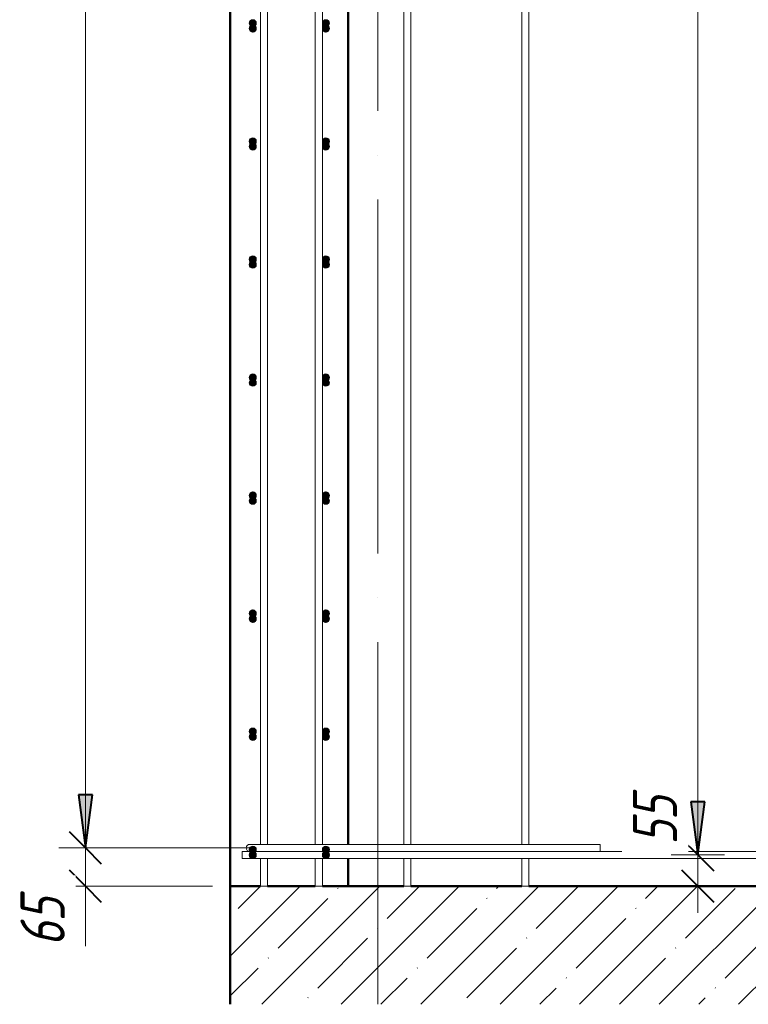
# Model space of a CAD drawing. Header units: millimetres. Extents: x -17457 to 38668, y -1477 to 6786.
# Tile 2 of 104: x -17007 to -15772, y -360 to 1308. Entities that reach past the tile are written whole.
import ezdxf

# ---------------------------------------------------------------- set-up
doc = ezdxf.new("R2010")
doc.units = ezdxf.units.MM
doc.linetypes.add('ADSK_Линия сетки', pattern=[750, 600, -75, 0, -75])
doc.linetypes.add('ADSK_Невидимые', pattern=[150, 90, -60])
for name, color, linetype, lineweight in [('A-____-____-DIMS', 211, 'Continuous', 9), ('A-____-____-DIMS-30', 211, 'Continuous', 9), ('A-FLOR-____-HDLN', 190, 'ADSK_Невидимые', 20), ('A-FLOR-____-MCUT', 192, 'Continuous', 50), ('A-FLOR-____-PATT', 8, 'Continuous', 50), ('A-WALL-____-MCUT', 113, 'Continuous', 50), ('S-GRID-____-OTLN', 1, 'Continuous', 9), ('S-RBAR-____-MCUT', 171, 'Continuous', 20), ('S-RBAR-____-OTLN', 171, 'Continuous', 100)]:
    doc.layers.add(name, color=color, linetype=linetype, lineweight=lineweight)
doc.styles.add('GOST Common_I_1', font='GOST Common Italic.ttf', dxfattribs={"width": 0.8, "height": 75})
doc.dimstyles.new('ADSK_Для_арматуры_Основной_2_5_мм_шаг_кол-во_Стрелки_точный', dxfattribs={"dimscale": 304.8, "dimtxt": 0.247469, "dimasz": 0.295276, "dimexe": 0.147638, "dimexo": 0.000484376, "dimgap": 0.03937, "dimtad": 1, "dimdec": 0, "dimlfac": 304.8, "dimdsep": 46, "dimtxsty": 'GOST Common_I_1', "dimsah": 1, "dimcen": 0.09, "dimdle": 0.147638, "dimazin": 0, "dimtfac": 1, "dimtdec": 4, "dimtix": 1, "dimtmove": 0, "dimatfit": 3, "dimfxl": 1, "dimtvp": 1, "dimtfill": 1, "dimtolj": 1, "dimtzin": 0, "dimarcsym": 2})
doc.dimstyles.new('ADSK_Округление_5мм__Узкий_', dxfattribs={"dimscale": 304.8, "dimtxt": 0.247469, "dimasz": 0.177165, "dimexe": 0.147638, "dimexo": 0.000322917, "dimgap": 0.03937, "dimtad": 1, "dimdec": 0, "dimlfac": 304.8, "dimrnd": 5, "dimdsep": 46, "dimtxsty": 'GOST Common_I_1', "dimblk1": 'OBLIQUE', "dimblk2": 'OBLIQUE', "dimsah": 1, "dimcen": 0.09, "dimdle": 0.147638, "dimazin": 0, "dimtfac": 1, "dimtdec": 4, "dimtix": 1, "dimtmove": 1, "dimatfit": 3, "dimfxl": 1, "dimtvp": 1, "dimtfill": 1, "dimtolj": 1, "dimtzin": 0, "dimlwd": 20, "dimlwe": 20, "dimarcsym": 2})
doc.dimstyles.new('ADSK_Округление_5мм__Узкий__1', dxfattribs={"dimscale": 304.8, "dimtxt": 0.247469, "dimasz": 0.177165, "dimexe": 0.147638, "dimexo": 0.000322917, "dimgap": 0.03937, "dimtad": 1, "dimdec": 0, "dimlfac": 304.8, "dimrnd": 5, "dimdsep": 46, "dimtxsty": 'GOST Common_I_1', "dimblk1": 'OBLIQUE', "dimblk2": 'OBLIQUE', "dimsah": 1, "dimcen": 0.09, "dimdle": 0.147638, "dimazin": 0, "dimtfac": 1, "dimtdec": 4, "dimtix": 1, "dimtmove": 0, "dimatfit": 3, "dimfxl": 1, "dimtvp": 1, "dimtfill": 1, "dimtolj": 1, "dimtzin": 0, "dimlwd": 20, "dimlwe": 20, "dimarcsym": 2})

# ---------------------------------------------------------------- blocks, each defined once
blk = doc.blocks.new('DIMBLOCK1-КЖ1_Р_ВЭ1_Армирование_8')
at = {"layer": 'A-____-____-DIMS-30', "lineweight": 40}
for p, q in [((-16895.7, -95), (-16922.7, -68)), ((-16895.7, -95), (-16868.7, -122)), ((-16895.7, -160), (-16922.7, -133)), ((-16895.7, -160), (-16868.7, -187))]:
    blk.add_line(p, q, dxfattribs=at)
at = {"layer": 'A-____-____-DIMS-30', "lineweight": 20}
for p, q in [((-16895.7, -95), (-16940.7, -95)), ((-16895.7, -205), (-16895.7, -95)), ((-16895.7, -95), (-16611, -95)), ((-16895.7, -162.2), (-16895.7, -127.5)), ((-16895.7, -160), (-16940.7, -160)), ((-16895.7, -160), (-16680, -160)), ((-16895.7, -261.6), (-16895.7, -162.2))]:
    blk.add_line(p, q, dxfattribs=at)
at = {"layer": 'A-____-____-DIMS-30', "color": 0, "lineweight": 20, "insert": (-17005.7, -261.6), "char_height": 75, "width": 101.253, "attachment_point": 1, "rotation": 90, "line_spacing_factor": 1.022761, "style": 'GOST Common_I_1', "bg_fill": 3, "box_fill_scale": 1.25, "bg_fill_color": 256, "bg_fill_true_color": 13158600, "bg_fill_transparency": 0}
blk.add_mtext('65', dxfattribs=at)
blk = doc.blocks.new('_Oblique')
at = {"color": 0, "linetype": 'ByBlock', "lineweight": -2}
blk.add_line((-0.5, -0.5), (0.5, 0.5), dxfattribs=at)
blk = doc.blocks.new('DIMBLOCK2-КЖ1_Р_ВЭ1_Армирование_8')
at = {"layer": 'A-____-____-DIMS-30', "lineweight": 40}
for p, q in [((-16895.7, 3705), (-16922.7, 3732)), ((-16895.7, 3705), (-16868.7, 3678)), ((-16895.7, -95), (-16922.7, -68)), ((-16895.7, -95), (-16868.7, -122))]:
    blk.add_line(p, q, dxfattribs=at)
at = {"layer": 'A-____-____-DIMS-30', "lineweight": 20}
for p, q in [((-16895.7, 3705), (-16940.7, 3705)), ((-16895.7, -95), (-16895.7, 3705)), ((-16895.7, 3705), (-16611, 3705)), ((-16895.7, -95), (-16940.7, -95)), ((-16895.7, -95), (-16611, -95))]:
    blk.add_line(p, q, dxfattribs=at)
at = {"layer": 'A-____-____-DIMS-30', "color": 0, "lineweight": 20, "insert": (-17005.7, 1720.6), "char_height": 75, "width": 202.507, "attachment_point": 1, "rotation": 90, "line_spacing_factor": 1.022761, "style": 'GOST Common_I_1', "bg_fill": 3, "box_fill_scale": 1.25, "bg_fill_color": 256, "bg_fill_true_color": 13158600, "bg_fill_transparency": 0}
blk.add_mtext('3800', dxfattribs=at)
blk = doc.blocks.new('DIMBLOCK37-КЖ1_Р_ВЭ1_Армирование_8')
at = {"layer": 'A-____-____-DIMS-30', "lineweight": 20}
for p, q in [((-15857.7, -5.4), (-15857.7, -104.8)), ((-15857.7, -205), (-15857.7, -62)), ((-15857.7, -107), (-15865.9, -107)), ((-15857.7, -104.8), (-15857.7, -133.5)), ((-15857.7, -107), (-15812.7, -107)), ((-15857.7, -160), (-15865.9, -160)), ((-15857.7, -160), (-15812.7, -160))]:
    blk.add_line(p, q, dxfattribs=at)
at = {"layer": 'A-____-____-DIMS-30', "lineweight": 40}
for p, q in [((-15857.7, -107), (-15884.7, -80)), ((-15857.7, -107), (-15830.7, -134)), ((-15857.7, -160), (-15884.7, -133)), ((-15857.7, -160), (-15830.7, -187))]:
    blk.add_line(p, q, dxfattribs=at)
at = {"layer": 'A-____-____-DIMS-30', "color": 0, "lineweight": 20, "insert": (-15967.7, -89.8), "char_height": 75, "width": 101.253, "attachment_point": 1, "rotation": 90, "line_spacing_factor": 1.022761, "style": 'GOST Common_I_1', "bg_fill": 3, "box_fill_scale": 1.25, "bg_fill_color": 256, "bg_fill_true_color": 13158600, "bg_fill_transparency": 0}
blk.add_mtext('55', dxfattribs=at)
blk = doc.blocks.new('DIMBLOCK41-КЖ1_Р_ВЭ1_Армирование_8')
at = {"layer": 'A-____-____-DIMS-30', "lineweight": 40}
for points in [[(-16895.7, 3705), (-16883.8, 3795), (-16907.5, 3795)], [(-16895.7, 3705), (-16907.5, 3615), (-16883.8, 3615)], [(-16895.7, -95), (-16883.8, -5), (-16907.5, -5)]]:
    blk.add_hatch(color=256, dxfattribs=at).paths.add_polyline_path(points)
for p, q in [((-16883.8, 3795), (-16907.5, 3795)), ((-16907.5, 3795), (-16895.7, 3705)), ((-16895.7, 3705), (-16883.8, 3795)), ((-16895.7, 3705), (-16907.5, 3615)), ((-16883.8, 3615), (-16895.7, 3705)), ((-16907.5, 3615), (-16883.8, 3615)), ((-16883.8, -5), (-16907.5, -5)), ((-16907.5, -5), (-16895.7, -95)), ((-16895.7, -95), (-16883.8, -5))]:
    blk.add_line(p, q, dxfattribs=at)
at = {"layer": 'A-____-____-DIMS-30'}
for p, q in [((-16895.7, 3705), (-16940.7, 3705)), ((-16895.7, 3705), (-16895.7, -140)), ((-16895.7, 3705), (-16662, 3705)), ((-16895.7, -95), (-16940.7, -95)), ((-16895.7, -95), (-16662, -95))]:
    blk.add_line(p, q, dxfattribs=at)
at = {"layer": 'A-____-____-DIMS-30', "color": 0, "insert": (-17005.7, 1578.7), "char_height": 75, "width": 543.086, "attachment_point": 1, "rotation": 90, "line_spacing_factor": 1.022761, "style": 'GOST Common_I_1', "bg_fill": 3, "box_fill_scale": 1.25, "bg_fill_color": 256, "bg_fill_true_color": 13158600, "bg_fill_transparency": 0}
blk.add_mtext('200x19=3800', dxfattribs=at)
blk = doc.blocks.new('_None')
blk = doc.blocks.new('DIMBLOCK48-КЖ1_Р_ВЭ1_Армирование_8')
at = {"layer": 'A-____-____-DIMS-30', "lineweight": 40}
for points in [[(-15857.7, 3693), (-15845.9, 3783), (-15869.5, 3783)], [(-15857.7, 3693), (-15869.5, 3603), (-15845.9, 3603)], [(-15857.7, -107), (-15845.9, -17), (-15869.5, -17)]]:
    blk.add_hatch(color=256, dxfattribs=at).paths.add_polyline_path(points)
for p, q in [((-15845.9, 3783), (-15869.5, 3783)), ((-15869.5, 3783), (-15857.7, 3693)), ((-15857.7, 3693), (-15845.9, 3783)), ((-15857.7, 3693), (-15869.5, 3603)), ((-15845.9, 3603), (-15857.7, 3693)), ((-15869.5, 3603), (-15845.9, 3603)), ((-15845.9, -17), (-15869.5, -17)), ((-15869.5, -17), (-15857.7, -107)), ((-15857.7, -107), (-15845.9, -17))]:
    blk.add_line(p, q, dxfattribs=at)
at = {"layer": 'A-____-____-DIMS-30'}
for p, q in [((-15857.7, 3693), (-15902.7, 3693)), ((-15857.7, 3693), (-15857.7, -152)), ((-15857.7, 3693), (-15839.1, 3693)), ((-15857.7, -107), (-15902.7, -107)), ((-15857.7, -107), (-15839.1, -107))]:
    blk.add_line(p, q, dxfattribs=at)
at = {"layer": 'A-____-____-DIMS-30', "color": 0, "insert": (-15967.7, 1566.7), "char_height": 75, "width": 543.086, "attachment_point": 1, "rotation": 90, "line_spacing_factor": 1.022761, "style": 'GOST Common_I_1', "bg_fill": 3, "box_fill_scale": 1.25, "bg_fill_color": 256, "bg_fill_true_color": 13158600, "bg_fill_transparency": 0}
blk.add_mtext('200x19=3800', dxfattribs=at)

msp = doc.modelspace()

# ---------------------------------------------------------------- hatches: boundary and pattern name
at = {"layer": 'A-FLOR-____-PATT', "lineweight": 9}
h = msp.add_hatch(dxfattribs=at)
h.set_pattern_fill('FP_1', color=256, style=0, pattern_type=2)
h.set_pattern_definition([(45, (-8284.82, 22500), (-67.35192, 67.35192), []), (45, (-8217.47, 22500), (-67.35192, 67.35192), [119.063, -23.813, 1.006, -22.807])])
h.paths.add_polyline_path([(-11141.9626, -360), (-11090.001, -360), (-11090.001, -293.7852), (-11141.9626, -243.5), (-11090.001, -227), (-11090.001, -160), (-11630.001, -160), (-11630.001, -162.4889), (-11650.001, -162.4889), (-11650.001, -160), (-11730.001, -160), (-11730.001, -162.4889), (-11750.001, -162.4889), (-11750.001, -160), (-11872.7882, -160), (-11872.7882, -162.4889), (-11892.7882, -162.4889), (-11892.7882, -160), (-11950.7587, -160), (-11950.7587, -162.4889), (-11970.7587, -162.4889), (-11970.7587, -160), (-13039.3197, -160), (-13039.3197, -162.4889), (-13059.3197, -162.4889), (-13059.3197, -160), (-13112.2903, -160), (-13112.2903, -162.4889), (-13132.2903, -162.4889), (-13132.2903, -160), (-13692.7882, -160), (-13692.7882, -162.4889), (-13712.7882, -162.4889), (-13712.7882, -160), (-13770.7587, -160), (-13770.7587, -162.4889), (-13790.7587, -162.4889), (-13790.7587, -160), (-15159.3197, -160), (-15159.3197, -162.4889), (-15179.3197, -162.4889), (-15179.3197, -160), (-15237.2903, -160), (-15237.2903, -162.4889), (-15257.2903, -162.4889), (-15257.2903, -160), (-16650.001, -160.0002), (-16650.001, -360), (-11257.4342, -360)])
at = {"layer": 'S-RBAR-____-MCUT'}
h = msp.add_hatch(color=256, dxfattribs=at)
edge = h.paths.add_edge_path()
edge.add_arc((-16612.001, 1301.9998), 6, 0, 360)
for points in [[(-16612.001, 1295.9998), (-16606.8048, 1298.9998), (-16606.8048, 1304.9998), (-16612.001, 1307.9998), (-16617.1972, 1304.9998), (-16617.1972, 1298.9998)], [(-16488.001, 1295.9998), (-16482.8048, 1298.9998), (-16482.8048, 1304.9998), (-16488.001, 1307.9998), (-16493.1972, 1304.9998), (-16493.1972, 1298.9998)], [(-16612.001, 1286.9998), (-16606.8048, 1289.9998), (-16606.8048, 1295.9998), (-16612.001, 1298.9998), (-16617.1972, 1295.9998), (-16617.1972, 1289.9998)], [(-16488.001, 1286.9998), (-16482.8048, 1289.9998), (-16482.8048, 1295.9998), (-16488.001, 1298.9998), (-16493.1972, 1295.9998), (-16493.1972, 1289.9998)], [(-16612.001, 1095.9998), (-16606.8048, 1098.9998), (-16606.8048, 1104.9998), (-16612.001, 1107.9998), (-16617.1972, 1104.9998), (-16617.1972, 1098.9998)], [(-16488.001, 1095.9998), (-16482.8048, 1098.9998), (-16482.8048, 1104.9998), (-16488.001, 1107.9998), (-16493.1972, 1104.9998), (-16493.1972, 1098.9998)], [(-16612.001, 1086.9998), (-16606.8048, 1089.9998), (-16606.8048, 1095.9998), (-16612.001, 1098.9998), (-16617.1972, 1095.9998), (-16617.1972, 1089.9998)], [(-16488.001, 1086.9998), (-16482.8048, 1089.9998), (-16482.8048, 1095.9998), (-16488.001, 1098.9998), (-16493.1972, 1095.9998), (-16493.1972, 1089.9998)], [(-16612.001, 895.9998), (-16606.8048, 898.9998), (-16606.8048, 904.9998), (-16612.001, 907.9998), (-16617.1972, 904.9998), (-16617.1972, 898.9998)], [(-16488.001, 895.9998), (-16482.8048, 898.9998), (-16482.8048, 904.9998), (-16488.001, 907.9998), (-16493.1972, 904.9998), (-16493.1972, 898.9998)], [(-16612.001, 886.9998), (-16606.8048, 889.9998), (-16606.8048, 895.9998), (-16612.001, 898.9998), (-16617.1972, 895.9998), (-16617.1972, 889.9998)], [(-16488.001, 886.9998), (-16482.8048, 889.9998), (-16482.8048, 895.9998), (-16488.001, 898.9998), (-16493.1972, 895.9998), (-16493.1972, 889.9998)], [(-16612.001, 695.9998), (-16606.8048, 698.9998), (-16606.8048, 704.9998), (-16612.001, 707.9998), (-16617.1972, 704.9998), (-16617.1972, 698.9998)], [(-16488.001, 695.9998), (-16482.8048, 698.9998), (-16482.8048, 704.9998), (-16488.001, 707.9998), (-16493.1972, 704.9998), (-16493.1972, 698.9998)], [(-16612.001, 686.9998), (-16606.8048, 689.9998), (-16606.8048, 695.9998), (-16612.001, 698.9998), (-16617.1972, 695.9998), (-16617.1972, 689.9998)], [(-16488.001, 686.9998), (-16482.8048, 689.9998), (-16482.8048, 695.9998), (-16488.001, 698.9998), (-16493.1972, 695.9998), (-16493.1972, 689.9998)], [(-16612.001, 495.9998), (-16606.8048, 498.9998), (-16606.8048, 504.9998), (-16612.001, 507.9998), (-16617.1972, 504.9998), (-16617.1972, 498.9998)], [(-16488.001, 495.9998), (-16482.8048, 498.9998), (-16482.8048, 504.9998), (-16488.001, 507.9998), (-16493.1972, 504.9998), (-16493.1972, 498.9998)], [(-16612.001, 486.9998), (-16606.8048, 489.9998), (-16606.8048, 495.9998), (-16612.001, 498.9998), (-16617.1972, 495.9998), (-16617.1972, 489.9998)], [(-16488.001, 486.9998), (-16482.8048, 489.9998), (-16482.8048, 495.9998), (-16488.001, 498.9998), (-16493.1972, 495.9998), (-16493.1972, 489.9998)], [(-16612.001, 295.9998), (-16606.8048, 298.9998), (-16606.8048, 304.9998), (-16612.001, 307.9998), (-16617.1972, 304.9998), (-16617.1972, 298.9998)], [(-16488.001, 295.9998), (-16482.8048, 298.9998), (-16482.8048, 304.9998), (-16488.001, 307.9998), (-16493.1972, 304.9998), (-16493.1972, 298.9998)], [(-16612.001, 286.9998), (-16606.8048, 289.9998), (-16606.8048, 295.9998), (-16612.001, 298.9998), (-16617.1972, 295.9998), (-16617.1972, 289.9998)], [(-16488.001, 286.9998), (-16482.8048, 289.9998), (-16482.8048, 295.9998), (-16488.001, 298.9998), (-16493.1972, 295.9998), (-16493.1972, 289.9998)], [(-16612.001, 95.9998), (-16606.8048, 98.9998), (-16606.8048, 104.9998), (-16612.001, 107.9998), (-16617.1972, 104.9998), (-16617.1972, 98.9998)], [(-16488.001, 95.9998), (-16482.8048, 98.9998), (-16482.8048, 104.9998), (-16488.001, 107.9998), (-16493.1972, 104.9998), (-16493.1972, 98.9998)], [(-16612.001, 86.9998), (-16606.8048, 89.9998), (-16606.8048, 95.9998), (-16612.001, 98.9998), (-16617.1972, 95.9998), (-16617.1972, 89.9998)], [(-16488.001, 86.9998), (-16482.8048, 89.9998), (-16482.8048, 95.9998), (-16488.001, 98.9998), (-16493.1972, 95.9998), (-16493.1972, 89.9998)], [(-16612.001, -104.0002), (-16606.8048, -101.0002), (-16606.8048, -95.0002), (-16612.001, -92.0002), (-16617.1972, -95.0002), (-16617.1972, -101.0002)], [(-16488.001, -104.0002), (-16482.8048, -101.0002), (-16482.8048, -95.0002), (-16488.001, -92.0002), (-16493.1972, -95.0002), (-16493.1972, -101.0002)], [(-16612.001, -113.0002), (-16606.8048, -110.0002), (-16606.8048, -104.0002), (-16612.001, -101.0002), (-16617.1972, -104.0002), (-16617.1972, -110.0002)], [(-16488.001, -113.0002), (-16482.8048, -110.0002), (-16482.8048, -104.0002), (-16488.001, -101.0002), (-16493.1972, -104.0002), (-16493.1972, -110.0002)]]:
    msp.add_hatch(color=256, dxfattribs=at).paths.add_polyline_path(points)
h = msp.add_hatch(color=256, dxfattribs=at)
edge = h.paths.add_edge_path()
edge.add_arc((-16488.001, 1301.9998), 6, 0, 360)
h = msp.add_hatch(color=256, dxfattribs=at)
edge = h.paths.add_edge_path()
edge.add_arc((-16612.001, 1292.9998), 6, 0, 360)
h = msp.add_hatch(color=256, dxfattribs=at)
edge = h.paths.add_edge_path()
edge.add_arc((-16488.001, 1292.9998), 6, 0, 360)
h = msp.add_hatch(color=256, dxfattribs=at)
edge = h.paths.add_edge_path()
edge.add_arc((-16612.001, 1101.9998), 6, 0, 360)
h = msp.add_hatch(color=256, dxfattribs=at)
edge = h.paths.add_edge_path()
edge.add_arc((-16488.001, 1101.9998), 6, 0, 360)
h = msp.add_hatch(color=256, dxfattribs=at)
edge = h.paths.add_edge_path()
edge.add_arc((-16612.001, 1092.9998), 6, 0, 360)
h = msp.add_hatch(color=256, dxfattribs=at)
edge = h.paths.add_edge_path()
edge.add_arc((-16488.001, 1092.9998), 6, 0, 360)
h = msp.add_hatch(color=256, dxfattribs=at)
edge = h.paths.add_edge_path()
edge.add_arc((-16612.001, 901.9998), 6, 0, 360)
h = msp.add_hatch(color=256, dxfattribs=at)
edge = h.paths.add_edge_path()
edge.add_arc((-16488.001, 901.9998), 6, 0, 360)
h = msp.add_hatch(color=256, dxfattribs=at)
edge = h.paths.add_edge_path()
edge.add_arc((-16612.001, 892.9998), 6, 0, 360)
h = msp.add_hatch(color=256, dxfattribs=at)
edge = h.paths.add_edge_path()
edge.add_arc((-16488.001, 892.9998), 6, 0, 360)
h = msp.add_hatch(color=256, dxfattribs=at)
edge = h.paths.add_edge_path()
edge.add_arc((-16612.001, 701.9998), 6, 0, 360)
h = msp.add_hatch(color=256, dxfattribs=at)
edge = h.paths.add_edge_path()
edge.add_arc((-16488.001, 701.9998), 6, 0, 360)
h = msp.add_hatch(color=256, dxfattribs=at)
edge = h.paths.add_edge_path()
edge.add_arc((-16612.001, 692.9998), 6, 0, 360)
h = msp.add_hatch(color=256, dxfattribs=at)
edge = h.paths.add_edge_path()
edge.add_arc((-16488.001, 692.9998), 6, 0, 360)
h = msp.add_hatch(color=256, dxfattribs=at)
edge = h.paths.add_edge_path()
edge.add_arc((-16612.001, 501.9998), 6, 0, 360)
h = msp.add_hatch(color=256, dxfattribs=at)
edge = h.paths.add_edge_path()
edge.add_arc((-16488.001, 501.9998), 6, 0, 360)
h = msp.add_hatch(color=256, dxfattribs=at)
edge = h.paths.add_edge_path()
edge.add_arc((-16612.001, 492.9998), 6, 0, 360)
h = msp.add_hatch(color=256, dxfattribs=at)
edge = h.paths.add_edge_path()
edge.add_arc((-16488.001, 492.9998), 6, 0, 360)
h = msp.add_hatch(color=256, dxfattribs=at)
edge = h.paths.add_edge_path()
edge.add_arc((-16612.001, 301.9998), 6, 0, 360)
h = msp.add_hatch(color=256, dxfattribs=at)
edge = h.paths.add_edge_path()
edge.add_arc((-16488.001, 301.9998), 6, 0, 360)
h = msp.add_hatch(color=256, dxfattribs=at)
edge = h.paths.add_edge_path()
edge.add_arc((-16612.001, 292.9998), 6, 0, 360)
h = msp.add_hatch(color=256, dxfattribs=at)
edge = h.paths.add_edge_path()
edge.add_arc((-16488.001, 292.9998), 6, 0, 360)
h = msp.add_hatch(color=256, dxfattribs=at)
edge = h.paths.add_edge_path()
edge.add_arc((-16612.001, 101.9998), 6, 0, 360)
h = msp.add_hatch(color=256, dxfattribs=at)
edge = h.paths.add_edge_path()
edge.add_arc((-16488.001, 101.9998), 6, 0, 360)
h = msp.add_hatch(color=256, dxfattribs=at)
edge = h.paths.add_edge_path()
edge.add_arc((-16612.001, 92.9998), 6, 0, 360)
h = msp.add_hatch(color=256, dxfattribs=at)
edge = h.paths.add_edge_path()
edge.add_arc((-16488.001, 92.9998), 6, 0, 360)
h = msp.add_hatch(color=256, dxfattribs=at)
edge = h.paths.add_edge_path()
edge.add_arc((-16612.001, -98.0002), 6, 0, 360)
h = msp.add_hatch(color=256, dxfattribs=at)
edge = h.paths.add_edge_path()
edge.add_arc((-16488.001, -98.0002), 6, 0, 360)
h = msp.add_hatch(color=256, dxfattribs=at)
edge = h.paths.add_edge_path()
edge.add_arc((-16612.001, -107.0002), 6, 0, 360)
h = msp.add_hatch(color=256, dxfattribs=at)
edge = h.paths.add_edge_path()
edge.add_arc((-16488.001, -107.0002), 6, 0, 360)

# ---------------------------------------------------------------- linework, layer by layer
at = {"layer": 'A-FLOR-____-HDLN'}
msp.add_line((-16400.001, -160), (-16400.001, -360), dxfattribs=at)
at = {"layer": 'A-FLOR-____-MCUT'}
for p, q in [((-16650.001, -160), (-16650.001, -360)), ((-16356.001, -160), (-16494.001, -160)), ((-16156.001, -160), (-16344.001, -160)), ((-15556.001, -160), (-16144.001, -160))]:
    msp.add_line(p, q, dxfattribs=at)
at = {"layer": 'A-WALL-____-MCUT'}
for p, q in [((-16650.001, 4100), (-16650.001, -160)), ((-16450.001, -89), (-16450.001, 2087)), ((-16450.001, -160), (-16450.001, -113)), ((-16650.001, -160), (-16598.9716, -160)), ((-16586.9716, -160), (-16506.001, -160))]:
    msp.add_line(p, q, dxfattribs=at)
at = {"layer": 'S-GRID-____-OTLN', "linetype": 'ADSK_Линия сетки'}
msp.add_line((-16400.001, -1096.7062), (-16400.001, 4587.3623), dxfattribs=at)
at = {"layer": 'S-RBAR-____-MCUT'}
for p, q in [((-16612.001, 1307.9998), (-16617.1972, 1304.9998)), ((-16617.1972, 1304.9998), (-16617.1972, 1298.9998)), ((-16606.8048, 1304.9998), (-16612.001, 1307.9998)), ((-16606.8048, 1298.9998), (-16606.8048, 1304.9998)), ((-16488.001, 1307.9998), (-16493.1972, 1304.9998)), ((-16493.1972, 1304.9998), (-16493.1972, 1298.9998)), ((-16482.8048, 1304.9998), (-16488.001, 1307.9998)), ((-16482.8048, 1298.9998), (-16482.8048, 1304.9998)), ((-16612.001, 1298.9998), (-16617.1972, 1295.9998)), ((-16617.1972, 1298.9998), (-16612.001, 1295.9998)), ((-16617.1972, 1295.9998), (-16617.1972, 1289.9998)), ((-16617.1972, 1289.9998), (-16612.001, 1286.9998)), ((-16606.8048, 1295.9998), (-16612.001, 1298.9998)), ((-16612.001, 1295.9998), (-16606.8048, 1298.9998)), ((-16612.001, 1286.9998), (-16606.8048, 1289.9998)), ((-16606.8048, 1289.9998), (-16606.8048, 1295.9998)), ((-16488.001, 1298.9998), (-16493.1972, 1295.9998)), ((-16493.1972, 1298.9998), (-16488.001, 1295.9998)), ((-16493.1972, 1295.9998), (-16493.1972, 1289.9998)), ((-16493.1972, 1289.9998), (-16488.001, 1286.9998)), ((-16482.8048, 1295.9998), (-16488.001, 1298.9998)), ((-16488.001, 1295.9998), (-16482.8048, 1298.9998)), ((-16488.001, 1286.9998), (-16482.8048, 1289.9998)), ((-16482.8048, 1289.9998), (-16482.8048, 1295.9998)), ((-16612.001, 1107.9998), (-16617.1972, 1104.9998)), ((-16617.1972, 1104.9998), (-16617.1972, 1098.9998)), ((-16606.8048, 1104.9998), (-16612.001, 1107.9998)), ((-16606.8048, 1098.9998), (-16606.8048, 1104.9998)), ((-16488.001, 1107.9998), (-16493.1972, 1104.9998)), ((-16493.1972, 1104.9998), (-16493.1972, 1098.9998)), ((-16482.8048, 1104.9998), (-16488.001, 1107.9998)), ((-16482.8048, 1098.9998), (-16482.8048, 1104.9998)), ((-16612.001, 1098.9998), (-16617.1972, 1095.9998)), ((-16617.1972, 1098.9998), (-16612.001, 1095.9998)), ((-16617.1972, 1095.9998), (-16617.1972, 1089.9998)), ((-16617.1972, 1089.9998), (-16612.001, 1086.9998)), ((-16606.8048, 1095.9998), (-16612.001, 1098.9998)), ((-16612.001, 1095.9998), (-16606.8048, 1098.9998)), ((-16612.001, 1086.9998), (-16606.8048, 1089.9998)), ((-16606.8048, 1089.9998), (-16606.8048, 1095.9998)), ((-16488.001, 1098.9998), (-16493.1972, 1095.9998)), ((-16493.1972, 1098.9998), (-16488.001, 1095.9998)), ((-16493.1972, 1095.9998), (-16493.1972, 1089.9998)), ((-16493.1972, 1089.9998), (-16488.001, 1086.9998)), ((-16482.8048, 1095.9998), (-16488.001, 1098.9998)), ((-16488.001, 1095.9998), (-16482.8048, 1098.9998)), ((-16488.001, 1086.9998), (-16482.8048, 1089.9998)), ((-16482.8048, 1089.9998), (-16482.8048, 1095.9998)), ((-16612.001, 907.9998), (-16617.1972, 904.9998)), ((-16617.1972, 904.9998), (-16617.1972, 898.9998)), ((-16606.8048, 904.9998), (-16612.001, 907.9998)), ((-16606.8048, 898.9998), (-16606.8048, 904.9998)), ((-16488.001, 907.9998), (-16493.1972, 904.9998)), ((-16493.1972, 904.9998), (-16493.1972, 898.9998)), ((-16482.8048, 904.9998), (-16488.001, 907.9998)), ((-16482.8048, 898.9998), (-16482.8048, 904.9998)), ((-16612.001, 898.9998), (-16617.1972, 895.9998)), ((-16617.1972, 898.9998), (-16612.001, 895.9998)), ((-16617.1972, 895.9998), (-16617.1972, 889.9998)), ((-16617.1972, 889.9998), (-16612.001, 886.9998)), ((-16606.8048, 895.9998), (-16612.001, 898.9998)), ((-16612.001, 895.9998), (-16606.8048, 898.9998)), ((-16612.001, 886.9998), (-16606.8048, 889.9998)), ((-16606.8048, 889.9998), (-16606.8048, 895.9998)), ((-16488.001, 898.9998), (-16493.1972, 895.9998)), ((-16493.1972, 898.9998), (-16488.001, 895.9998)), ((-16493.1972, 895.9998), (-16493.1972, 889.9998)), ((-16493.1972, 889.9998), (-16488.001, 886.9998)), ((-16482.8048, 895.9998), (-16488.001, 898.9998)), ((-16488.001, 895.9998), (-16482.8048, 898.9998)), ((-16488.001, 886.9998), (-16482.8048, 889.9998)), ((-16482.8048, 889.9998), (-16482.8048, 895.9998)), ((-16612.001, 707.9998), (-16617.1972, 704.9998)), ((-16617.1972, 704.9998), (-16617.1972, 698.9998)), ((-16606.8048, 704.9998), (-16612.001, 707.9998)), ((-16606.8048, 698.9998), (-16606.8048, 704.9998)), ((-16488.001, 707.9998), (-16493.1972, 704.9998)), ((-16493.1972, 704.9998), (-16493.1972, 698.9998)), ((-16482.8048, 704.9998), (-16488.001, 707.9998)), ((-16482.8048, 698.9998), (-16482.8048, 704.9998)), ((-16612.001, 698.9998), (-16617.1972, 695.9998)), ((-16617.1972, 698.9998), (-16612.001, 695.9998)), ((-16617.1972, 695.9998), (-16617.1972, 689.9998)), ((-16617.1972, 689.9998), (-16612.001, 686.9998)), ((-16606.8048, 695.9998), (-16612.001, 698.9998)), ((-16612.001, 695.9998), (-16606.8048, 698.9998)), ((-16612.001, 686.9998), (-16606.8048, 689.9998)), ((-16606.8048, 689.9998), (-16606.8048, 695.9998)), ((-16488.001, 698.9998), (-16493.1972, 695.9998)), ((-16493.1972, 698.9998), (-16488.001, 695.9998)), ((-16493.1972, 695.9998), (-16493.1972, 689.9998)), ((-16493.1972, 689.9998), (-16488.001, 686.9998)), ((-16482.8048, 695.9998), (-16488.001, 698.9998)), ((-16488.001, 695.9998), (-16482.8048, 698.9998)), ((-16488.001, 686.9998), (-16482.8048, 689.9998)), ((-16482.8048, 689.9998), (-16482.8048, 695.9998)), ((-16612.001, 507.9998), (-16617.1972, 504.9998)), ((-16617.1972, 504.9998), (-16617.1972, 498.9998)), ((-16606.8048, 504.9998), (-16612.001, 507.9998)), ((-16606.8048, 498.9998), (-16606.8048, 504.9998)), ((-16488.001, 507.9998), (-16493.1972, 504.9998)), ((-16493.1972, 504.9998), (-16493.1972, 498.9998)), ((-16482.8048, 504.9998), (-16488.001, 507.9998)), ((-16482.8048, 498.9998), (-16482.8048, 504.9998)), ((-16612.001, 498.9998), (-16617.1972, 495.9998)), ((-16617.1972, 498.9998), (-16612.001, 495.9998)), ((-16617.1972, 495.9998), (-16617.1972, 489.9998)), ((-16617.1972, 489.9998), (-16612.001, 486.9998)), ((-16606.8048, 495.9998), (-16612.001, 498.9998)), ((-16612.001, 495.9998), (-16606.8048, 498.9998)), ((-16612.001, 486.9998), (-16606.8048, 489.9998)), ((-16606.8048, 489.9998), (-16606.8048, 495.9998)), ((-16488.001, 498.9998), (-16493.1972, 495.9998)), ((-16493.1972, 498.9998), (-16488.001, 495.9998)), ((-16493.1972, 495.9998), (-16493.1972, 489.9998)), ((-16493.1972, 489.9998), (-16488.001, 486.9998)), ((-16482.8048, 495.9998), (-16488.001, 498.9998)), ((-16488.001, 495.9998), (-16482.8048, 498.9998)), ((-16488.001, 486.9998), (-16482.8048, 489.9998)), ((-16482.8048, 489.9998), (-16482.8048, 495.9998)), ((-16612.001, 307.9998), (-16617.1972, 304.9998)), ((-16617.1972, 304.9998), (-16617.1972, 298.9998)), ((-16606.8048, 304.9998), (-16612.001, 307.9998)), ((-16606.8048, 298.9998), (-16606.8048, 304.9998)), ((-16488.001, 307.9998), (-16493.1972, 304.9998)), ((-16493.1972, 304.9998), (-16493.1972, 298.9998)), ((-16482.8048, 304.9998), (-16488.001, 307.9998)), ((-16482.8048, 298.9998), (-16482.8048, 304.9998)), ((-16612.001, 298.9998), (-16617.1972, 295.9998)), ((-16617.1972, 298.9998), (-16612.001, 295.9998)), ((-16617.1972, 295.9998), (-16617.1972, 289.9998)), ((-16617.1972, 289.9998), (-16612.001, 286.9998)), ((-16606.8048, 295.9998), (-16612.001, 298.9998)), ((-16612.001, 295.9998), (-16606.8048, 298.9998)), ((-16612.001, 286.9998), (-16606.8048, 289.9998)), ((-16606.8048, 289.9998), (-16606.8048, 295.9998)), ((-16488.001, 298.9998), (-16493.1972, 295.9998)), ((-16493.1972, 298.9998), (-16488.001, 295.9998)), ((-16493.1972, 295.9998), (-16493.1972, 289.9998)), ((-16493.1972, 289.9998), (-16488.001, 286.9998)), ((-16482.8048, 295.9998), (-16488.001, 298.9998)), ((-16488.001, 295.9998), (-16482.8048, 298.9998)), ((-16488.001, 286.9998), (-16482.8048, 289.9998)), ((-16482.8048, 289.9998), (-16482.8048, 295.9998)), ((-16612.001, 107.9998), (-16617.1972, 104.9998)), ((-16617.1972, 104.9998), (-16617.1972, 98.9998)), ((-16606.8048, 104.9998), (-16612.001, 107.9998)), ((-16606.8048, 98.9998), (-16606.8048, 104.9998)), ((-16488.001, 107.9998), (-16493.1972, 104.9998)), ((-16493.1972, 104.9998), (-16493.1972, 98.9998)), ((-16482.8048, 104.9998), (-16488.001, 107.9998)), ((-16482.8048, 98.9998), (-16482.8048, 104.9998)), ((-16612.001, 98.9998), (-16617.1972, 95.9998)), ((-16617.1972, 98.9998), (-16612.001, 95.9998)), ((-16617.1972, 95.9998), (-16617.1972, 89.9998)), ((-16617.1972, 89.9998), (-16612.001, 86.9998)), ((-16606.8048, 95.9998), (-16612.001, 98.9998)), ((-16612.001, 95.9998), (-16606.8048, 98.9998)), ((-16612.001, 86.9998), (-16606.8048, 89.9998)), ((-16606.8048, 89.9998), (-16606.8048, 95.9998)), ((-16488.001, 98.9998), (-16493.1972, 95.9998)), ((-16493.1972, 98.9998), (-16488.001, 95.9998)), ((-16493.1972, 95.9998), (-16493.1972, 89.9998)), ((-16493.1972, 89.9998), (-16488.001, 86.9998)), ((-16482.8048, 95.9998), (-16488.001, 98.9998)), ((-16488.001, 95.9998), (-16482.8048, 98.9998)), ((-16488.001, 86.9998), (-16482.8048, 89.9998)), ((-16482.8048, 89.9998), (-16482.8048, 95.9998)), ((-16612.001, -92.0002), (-16617.1972, -95.0002)), ((-16617.1972, -95.0002), (-16617.1972, -101.0002)), ((-16606.8048, -95.0002), (-16612.001, -92.0002)), ((-16606.8048, -101.0002), (-16606.8048, -95.0002)), ((-16488.001, -92.0002), (-16493.1972, -95.0002)), ((-16493.1972, -95.0002), (-16493.1972, -101.0002)), ((-16482.8048, -95.0002), (-16488.001, -92.0002)), ((-16482.8048, -101.0002), (-16482.8048, -95.0002)), ((-16612.001, -101.0002), (-16617.1972, -104.0002)), ((-16617.1972, -101.0002), (-16612.001, -104.0002)), ((-16617.1972, -104.0002), (-16617.1972, -110.0002)), ((-16617.1972, -110.0002), (-16612.001, -113.0002)), ((-16606.8048, -104.0002), (-16612.001, -101.0002)), ((-16612.001, -104.0002), (-16606.8048, -101.0002)), ((-16612.001, -113.0002), (-16606.8048, -110.0002)), ((-16606.8048, -110.0002), (-16606.8048, -104.0002)), ((-16488.001, -101.0002), (-16493.1972, -104.0002)), ((-16493.1972, -101.0002), (-16488.001, -104.0002)), ((-16493.1972, -104.0002), (-16493.1972, -110.0002)), ((-16493.1972, -110.0002), (-16488.001, -113.0002)), ((-16482.8048, -104.0002), (-16488.001, -101.0002)), ((-16488.001, -104.0002), (-16482.8048, -101.0002)), ((-16488.001, -113.0002), (-16482.8048, -110.0002)), ((-16482.8048, -110.0002), (-16482.8048, -104.0002))]:
    msp.add_line(p, q, dxfattribs=at)
for centre in [(-16612.001, 1301.9998), (-16488.001, 1301.9998), (-16612.001, 1292.9998), (-16488.001, 1292.9998), (-16612.001, 1101.9998), (-16488.001, 1101.9998), (-16612.001, 1092.9998), (-16488.001, 1092.9998), (-16612.001, 901.9998), (-16488.001, 901.9998), (-16612.001, 892.9998), (-16488.001, 892.9998), (-16612.001, 701.9998), (-16488.001, 701.9998), (-16612.001, 692.9998), (-16488.001, 692.9998), (-16612.001, 501.9998), (-16488.001, 501.9998), (-16612.001, 492.9998), (-16488.001, 492.9998), (-16612.001, 301.9998), (-16488.001, 301.9998), (-16612.001, 292.9998), (-16488.001, 292.9998), (-16612.001, 101.9998), (-16488.001, 101.9998), (-16612.001, 92.9998), (-16488.001, 92.9998), (-16612.001, -98.0002), (-16488.001, -98.0002), (-16612.001, -107.0002), (-16488.001, -107.0002)]:
    msp.add_circle(centre, 6, dxfattribs=at)
at = {"layer": 'S-RBAR-____-OTLN', "lineweight": 20}
for p, q in [((-16598.9716, -89), (-16598.9716, 2087)), ((-16586.9716, -89), (-16586.9716, 2087)), ((-16506.001, -89), (-16506.001, 2087)), ((-16494.001, -89), (-16494.001, 2087)), ((-16356.001, -89), (-16356.001, 2087)), ((-16344.001, -89), (-16344.001, 2087)), ((-16156.001, -89), (-16156.001, 2087)), ((-16144.001, -89), (-16144.001, 2087)), ((-16581.001, -89), (-16617.001, -89)), ((-16581.001, -89), (-16023.001, -89)), ((-16023.001, -101), (-16023.001, -89)), ((-16630.001, -101), (-15192.1129, -101)), ((-16630.001, -113), (-16630.001, -101)), ((-16630.001, -113), (-15150.0392, -113)), ((-16598.9716, -160.0002), (-16598.9716, -113)), ((-16586.9716, -160.0002), (-16586.9716, -113)), ((-16581.001, -101), (-16023.001, -101)), ((-16506.001, -160.0002), (-16506.001, -113)), ((-16494.001, -160.0002), (-16494.001, -113)), ((-16356.001, -160), (-16356.001, -113)), ((-16344.001, -160), (-16344.001, -113)), ((-16156.001, -160), (-16156.001, -113)), ((-16144.001, -160), (-16144.001, -113)), ((-16586.9716, -160.0002), (-16598.9716, -160.0002)), ((-16494.001, -160.0002), (-16506.001, -160.0002)), ((-16344.001, -160), (-16356.001, -160)), ((-16144.001, -160), (-16156.001, -160))]:
    msp.add_line(p, q, dxfattribs=at)
for start in [90, 255]:
    msp.add_arc((-16617.001, -95), 6, start, 270, dxfattribs=at)

# ---------------------------------------------------------------- next in the draw order: dimensions: what is measured, and where the dimension line sits
at = {"layer": 'A-____-____-DIMS', "lineweight": 20}
for base, p1, p2, override, picture, middle in [((-15857.7002, -107), (-15895.884, -160), (-15895.884, -107), {"dimpost": '<>', "dimfxl": 53}, 'DIMBLOCK37-КЖ1_Р_ВЭ1_Армирование_8', (-15917.7123, -39.1622)), ((-16895.6548, -95), (-16650.001, -160), (-16581.001, -95), {"dimpost": '<>', "dimfxl": 94.794515}, 'DIMBLOCK1-КЖ1_Р_ВЭ1_Армирование_8', (-16955.6669, -210.9622))]:
    dim = msp.add_linear_dim(base=base, p1=p1, p2=p2, angle=90, dimstyle='ADSK_Округление_5мм__Узкий_', override=override, dxfattribs=at)
    dim.commit()
    dim.dimension.update_dxf_attribs({"geometry": picture, "text_midpoint": middle, "dimtype": 160, "text_rotation": 90})

# ---------------------------------------------------------------- next in the draw order: dimensions: what is measured, and where the dimension line sits
at = {"layer": 'A-____-____-DIMS'}
dim = msp.add_linear_dim(base=(-15857.7002, -107), p1=(-15794.0606, 3693), p2=(-15794.0606, -107), angle=90, text='200x19=3800', dimstyle='ADSK_Для_арматуры_Основной_2_5_мм_шаг_кол-во_Стрелки_точный', override={"dimpost": '<>', "dimblk1": 'None', "dimblk2": 'None', "dimsah": 1, "dimfxl": 3800}, dxfattribs=at)
dim.commit()
dim.dimension.update_dxf_attribs({"geometry": 'DIMBLOCK48-КЖ1_Р_ВЭ1_Армирование_8', "text_midpoint": (-15907.2002, 1793)})
at = {"layer": 'A-____-____-DIMS', "lineweight": 20}
dim = msp.add_linear_dim(base=(-16895.6548, 3705), p1=(-16581.001, -95), p2=(-16581.001, 3705), angle=90, dimstyle='ADSK_Округление_5мм__Узкий__1', override={"dimpost": '<>', "dimfxl": 3800}, dxfattribs=at)
dim.commit()
dim.dimension.update_dxf_attribs({"geometry": 'DIMBLOCK2-КЖ1_Р_ВЭ1_Армирование_8', "text_midpoint": (-16945.1548, 1805)})

# ---------------------------------------------------------------- next in the draw order: dimensions: what is measured, and where the dimension line sits
at = {"layer": 'A-____-____-DIMS'}
dim = msp.add_linear_dim(base=(-16895.6548, -95), p1=(-16617.001, 3705), p2=(-16617.001, -95), angle=90, text='200x19=3800', dimstyle='ADSK_Для_арматуры_Основной_2_5_мм_шаг_кол-во_Стрелки_точный', override={"dimpost": '<>', "dimblk1": 'None', "dimblk2": 'None', "dimsah": 1, "dimfxl": 3800}, dxfattribs=at)
dim.commit()
dim.dimension.update_dxf_attribs({"geometry": 'DIMBLOCK41-КЖ1_Р_ВЭ1_Армирование_8', "text_midpoint": (-16945.1548, 1805)})

doc.saveas('drawing.dxf')
